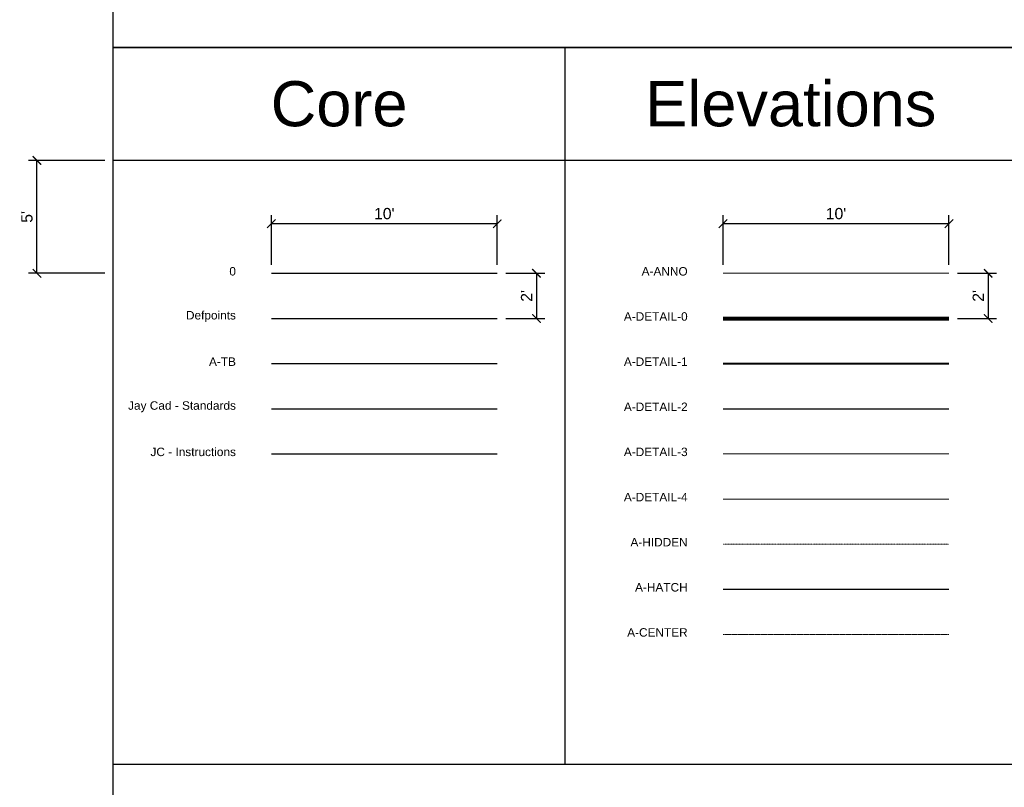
# Model space of a CAD drawing. Header units: inches. Extents: x -2078 to 109126, y -964 to 6385.
# Tile 36 of 137: x -1130 to -607, y 943 to 1351. Entities that reach past the tile are written whole.
import ezdxf

# ---------------------------------------------------------------- set-up
doc = ezdxf.new("R2010")
doc.units = ezdxf.units.IN
doc.header["$MEASUREMENT"] = 0
doc.linetypes.add('CENTER2', pattern=[1.125, 0.75, -0.125, 0.125, -0.125])
doc.linetypes.add('HIDDEN2', pattern=[0.1875, 0.125, -0.0625])
for name, color, linetype, lineweight in [('A-ANNO', 2, 'Continuous', 5), ('A-CENTER', 2, 'CENTER2', 5), ('A-DETAIL-0', 3, 'Continuous', 80), ('A-DETAIL-1', 4, 'Continuous', 40), ('A-DETAIL-2', 20, 'Continuous', 25), ('A-DETAIL-3', 40, 'Continuous', 15), ('A-DETAIL-4', 191, 'Continuous', 5), ('A-HIDDEN', 2, 'HIDDEN2', 18)]:
    doc.layers.add(name, color=color, linetype=linetype, lineweight=lineweight)
for name, color, linetype in [('A-HATCH', 9, 'Continuous'), ('A-TB', 7, 'Continuous'), ('Jay Cad - Standards', 5, 'Continuous'), ('JC - Instructions', 1, 'Continuous')]:
    doc.layers.add(name, color=color, linetype=linetype)
doc.styles.add('Jay Cad', font='arial.ttf', dxfattribs={"height": 0.125})
doc.dimstyles.new('Jay Cad - DIMS', dxfattribs={"dimtxt": 0.125, "dimasz": 0.09375, "dimexe": 0.09375, "dimexo": 0.09375, "dimgap": 0.046875, "dimtad": 1, "dimdec": 1, "dimzin": 0, "dimdsep": 46, "dimlunit": 4, "dimtxsty": 'Jay Cad', "dimblk": 'ARCHTICK', "dimcen": 0.09, "dimclrd": 1, "dimclre": 1, "dimclrt": 256, "dimadec": 0, "dimazin": 0, "dimtfac": 1, "dimtdec": 1, "dimtofl": 0, "dimtmove": 1, "dimatfit": 3, "dimfxl": 1, "dimtolj": 1, "dimtzin": 0, "dimarcsym": 0})

# ---------------------------------------------------------------- blocks, each defined once
blk = doc.blocks.new('_ArchTick')
at = {"color": 0, "linetype": 'ByBlock', "const_width": 0.15}
blk.add_lwpolyline([(-0.5, -0.5), (0.5, 0.5)], dxfattribs=at)
blk = doc.blocks.new('*D15')
at = {"layer": 'A-ANNO', "color": 1, "lineweight": -2, "transparency": 16777216}
for p, q in [((-996, 1221.04), (-996, 1247.43)), ((-876, 1221.04), (-876, 1247.43)), ((-876, 1242.93), (-996, 1242.93))]:
    blk.add_line(p, q, dxfattribs=at)
at = {"layer": 'Defpoints', "color": 0, "transparency": 16777216}
for p in [(-996, 1242.93), (-996, 1216.54), (-876, 1216.54)]:
    blk.add_point(p, dxfattribs=at)
at = {"layer": 'A-ANNO', "color": 1, "lineweight": -2, "transparency": 16777216, "xscale": 4.5, "yscale": 4.5, "zscale": 4.5, "rotation": 180}
blk.add_blockref('_ArchTick', (-996, 1242.93), dxfattribs=at)
at = {"layer": 'A-ANNO', "color": 1, "lineweight": -2, "transparency": 16777216, "xscale": 4.5, "yscale": 4.5, "zscale": 4.5}
blk.add_blockref('_ArchTick', (-876, 1242.93), dxfattribs=at)
at = {"layer": 'A-ANNO', "transparency": 16777216, "insert": (-936, 1248.25), "char_height": 6, "attachment_point": 5, "style": 'Jay Cad'}
blk.add_mtext("\\A1;10'", dxfattribs=at)
blk = doc.blocks.new('*D16')
at = {"layer": 'A-ANNO', "color": 1, "lineweight": -2, "transparency": 16777216}
for p, q in [((-1084.5, 1276.54), (-1125.06, 1276.54)), ((-1120.56, 1216.54), (-1120.56, 1276.54)), ((-1084.5, 1216.54), (-1125.06, 1216.54))]:
    blk.add_line(p, q, dxfattribs=at)
at = {"layer": 'Defpoints', "color": 0, "transparency": 16777216}
for p in [(-1120.56, 1276.54), (-1080, 1276.54), (-1080, 1216.54)]:
    blk.add_point(p, dxfattribs=at)
at = {"layer": 'A-ANNO', "color": 1, "lineweight": -2, "transparency": 16777216, "xscale": 4.5, "yscale": 4.5, "zscale": 4.5}
for p, rotation in [((-1120.56, 1276.54), 90), ((-1120.56, 1216.54), 270)]:
    blk.add_blockref('_ArchTick', p, dxfattribs=dict(at, rotation=rotation))
at = {"layer": 'A-ANNO', "transparency": 16777216, "insert": (-1125.86, 1246.54), "char_height": 6, "attachment_point": 5, "rotation": 90, "style": 'Jay Cad'}
blk.add_mtext("\\A1;5'", dxfattribs=at)
blk = doc.blocks.new('*D17')
at = {"layer": 'A-ANNO', "color": 1, "lineweight": -2, "transparency": 16777216}
for p, q in [((-871.5, 1216.54), (-850.66, 1216.54)), ((-855.16, 1216.54), (-855.16, 1192.54)), ((-871.5, 1192.54), (-850.66, 1192.54))]:
    blk.add_line(p, q, dxfattribs=at)
at = {"layer": 'Defpoints', "color": 0, "transparency": 16777216}
for p in [(-876, 1216.54), (-876, 1192.54), (-855.16, 1192.54)]:
    blk.add_point(p, dxfattribs=at)
at = {"layer": 'A-ANNO', "color": 1, "lineweight": -2, "transparency": 16777216, "xscale": 4.5, "yscale": 4.5, "zscale": 4.5}
for p, rotation in [((-855.16, 1216.54), 90), ((-855.16, 1192.54), 270)]:
    blk.add_blockref('_ArchTick', p, dxfattribs=dict(at, rotation=rotation))
at = {"layer": 'A-ANNO', "transparency": 16777216, "insert": (-860.42, 1204.54), "char_height": 6, "attachment_point": 5, "rotation": 90, "style": 'Jay Cad'}
blk.add_mtext("\\A1;2'", dxfattribs=at)
blk = doc.blocks.new('*D18')
at = {"layer": 'A-ANNO', "color": 1, "lineweight": -2, "transparency": 16777216}
for p, q in [((-756, 1221.04), (-756, 1247.43)), ((-636, 1221.04), (-636, 1247.43)), ((-636, 1242.93), (-756, 1242.93))]:
    blk.add_line(p, q, dxfattribs=at)
at = {"layer": 'Defpoints', "color": 0, "transparency": 16777216}
for p in [(-756, 1242.93), (-756, 1216.54), (-636, 1216.54)]:
    blk.add_point(p, dxfattribs=at)
at = {"layer": 'A-ANNO', "color": 1, "lineweight": -2, "transparency": 16777216, "xscale": 4.5, "yscale": 4.5, "zscale": 4.5, "rotation": 180}
blk.add_blockref('_ArchTick', (-756, 1242.93), dxfattribs=at)
at = {"layer": 'A-ANNO', "color": 1, "lineweight": -2, "transparency": 16777216, "xscale": 4.5, "yscale": 4.5, "zscale": 4.5}
blk.add_blockref('_ArchTick', (-636, 1242.93), dxfattribs=at)
at = {"layer": 'A-ANNO', "transparency": 16777216, "insert": (-696, 1248.25), "char_height": 6, "attachment_point": 5, "style": 'Jay Cad'}
blk.add_mtext("\\A1;10'", dxfattribs=at)
blk = doc.blocks.new('*D19')
at = {"layer": 'A-ANNO', "color": 1, "lineweight": -2, "transparency": 16777216}
for p, q in [((-631.5, 1216.54), (-610.66, 1216.54)), ((-615.16, 1216.54), (-615.16, 1192.54)), ((-631.5, 1192.54), (-610.66, 1192.54))]:
    blk.add_line(p, q, dxfattribs=at)
at = {"layer": 'Defpoints', "color": 0, "transparency": 16777216}
for p in [(-636, 1216.54), (-636, 1192.54), (-615.16, 1192.54)]:
    blk.add_point(p, dxfattribs=at)
at = {"layer": 'A-ANNO', "color": 1, "lineweight": -2, "transparency": 16777216, "xscale": 4.5, "yscale": 4.5, "zscale": 4.5}
for p, rotation in [((-615.16, 1216.54), 90), ((-615.16, 1192.54), 270)]:
    blk.add_blockref('_ArchTick', p, dxfattribs=dict(at, rotation=rotation))
at = {"layer": 'A-ANNO', "transparency": 16777216, "insert": (-620.42, 1204.54), "char_height": 6, "attachment_point": 5, "rotation": 90, "style": 'Jay Cad'}
blk.add_mtext("\\A1;2'", dxfattribs=at)

msp = doc.modelspace()

# ---------------------------------------------------------------- linework, layer by layer
for p, q in [((-840, 1336.544), (-840, 955.31)), ((-120, 1276.544), (-1080, 1276.544)), ((-996, 1216.544), (-876, 1216.544))]:
    msp.add_line(p, q)
for points in [[(-1080, 1336.544), (-120, 1336.544)], [(-120, 424.576), (-1080, 424.576), (-1080, 1336.544)], [(-600, 955.31), (-1080, 955.31)]]:
    msp.add_lwpolyline(points)
at = {"layer": 'A-ANNO'}
msp.add_line((-756, 1216.544), (-636, 1216.544), dxfattribs=at)
at = {"layer": 'A-CENTER'}
msp.add_line((-756, 1024.544), (-636, 1024.544), dxfattribs=at)
at = {"layer": 'A-DETAIL-0'}
msp.add_line((-756, 1192.544), (-636, 1192.544), dxfattribs=at)
at = {"layer": 'A-DETAIL-1'}
msp.add_line((-756, 1168.544), (-636, 1168.544), dxfattribs=at)
at = {"layer": 'A-DETAIL-2'}
msp.add_line((-756, 1144.544), (-636, 1144.544), dxfattribs=at)
at = {"layer": 'A-DETAIL-3'}
msp.add_line((-756, 1120.544), (-636, 1120.544), dxfattribs=at)
at = {"layer": 'A-DETAIL-4'}
msp.add_line((-756, 1096.544), (-636, 1096.544), dxfattribs=at)
at = {"layer": 'A-HATCH'}
msp.add_line((-756, 1048.544), (-636, 1048.544), dxfattribs=at)
at = {"layer": 'A-HIDDEN'}
msp.add_line((-756, 1072.544), (-636, 1072.544), dxfattribs=at)
at = {"layer": 'A-TB'}
msp.add_line((-996, 1168.544), (-876, 1168.544), dxfattribs=at)
msp.add_lwpolyline([(-120, 1336.544), (-1080, 1336.544), (-1080, 1430.583), (-120, 1430.583)], close=True, dxfattribs=at)
at = {"layer": 'Defpoints'}
msp.add_line((-996, 1192.544), (-876, 1192.544), dxfattribs=at)
at = {"layer": 'Jay Cad - Standards'}
msp.add_line((-996, 1144.544), (-876, 1144.544), dxfattribs=at)
at = {"layer": 'JC - Instructions'}
msp.add_line((-996, 1120.544), (-876, 1120.544), dxfattribs=at)

# ---------------------------------------------------------------- texts
at = {"color": 1, "char_height": 4.5, "attachment_point": 6, "style": 'Jay Cad'}
for s, insert in [('0', (-1014.819, 1217.573)), ('A-ANNO', (-774.819, 1217.573)), ('Defpoints', (-1014.819, 1193.573)), ('A-DETAIL-0', (-774.819, 1193.573)), ('A-TB', (-1014.819, 1169.573)), ('A-DETAIL-1', (-774.819, 1169.573)), ('Jay Cad - Standards', (-1014.819, 1145.573)), ('A-DETAIL-2', (-774.819, 1145.573)), ('JC - Instructions', (-1014.819, 1121.573)), ('A-DETAIL-3', (-774.819, 1121.573)), ('A-DETAIL-4', (-774.819, 1097.573)), ('A-HIDDEN', (-774.819, 1073.573)), ('A-HATCH', (-774.819, 1049.573)), ('A-CENTER', (-774.819, 1025.573))]:
    msp.add_mtext_dynamic_manual_height_columns(s, width=490.46547, gutter_width=30, heights=[0], dxfattribs=dict(at, insert=insert))
at = {"layer": 'A-ANNO', "char_height": 24, "attachment_point": 5, "style": 'Jay Cad'}
for s, insert in [('Core', (-960, 1306.544)), ('Elevations', (-720, 1306.544))]:
    msp.add_mtext_dynamic_manual_height_columns(s, width=490.46547, gutter_width=30, heights=[0], dxfattribs=dict(at, insert=insert))

# ---------------------------------------------------------------- dimensions: what is measured, and where the dimension line sits
at = {"layer": 'A-ANNO'}
for base, p1, p2, picture, middle in [((-1120.558, 1276.544), (-1080, 1216.544), (-1080, 1276.544), '*D16', (-1125.86, 1246.544)), ((-855.16, 1192.544), (-876, 1216.544), (-876, 1192.544), '*D17', (-860.422, 1204.544)), ((-615.16, 1192.544), (-636, 1216.544), (-636, 1192.544), '*D19', (-620.422, 1204.544))]:
    dim = msp.add_linear_dim(base=base, p1=p1, p2=p2, angle=90, dimstyle='Jay Cad - DIMS', dxfattribs=at)
    dim.commit()
    dim.dimension.update_dxf_attribs({"geometry": picture, "text_midpoint": middle})
for base, p1, p2, picture, middle in [((-996, 1242.933), (-876, 1216.544), (-996, 1216.544), '*D15', (-936, 1248.247)), ((-756, 1242.933), (-636, 1216.544), (-756, 1216.544), '*D18', (-696, 1248.247))]:
    dim = msp.add_linear_dim(base=base, p1=p1, p2=p2, dimstyle='Jay Cad - DIMS', dxfattribs=at)
    dim.commit()
    dim.dimension.update_dxf_attribs({"geometry": picture, "text_midpoint": middle})

doc.saveas('drawing.dxf')
